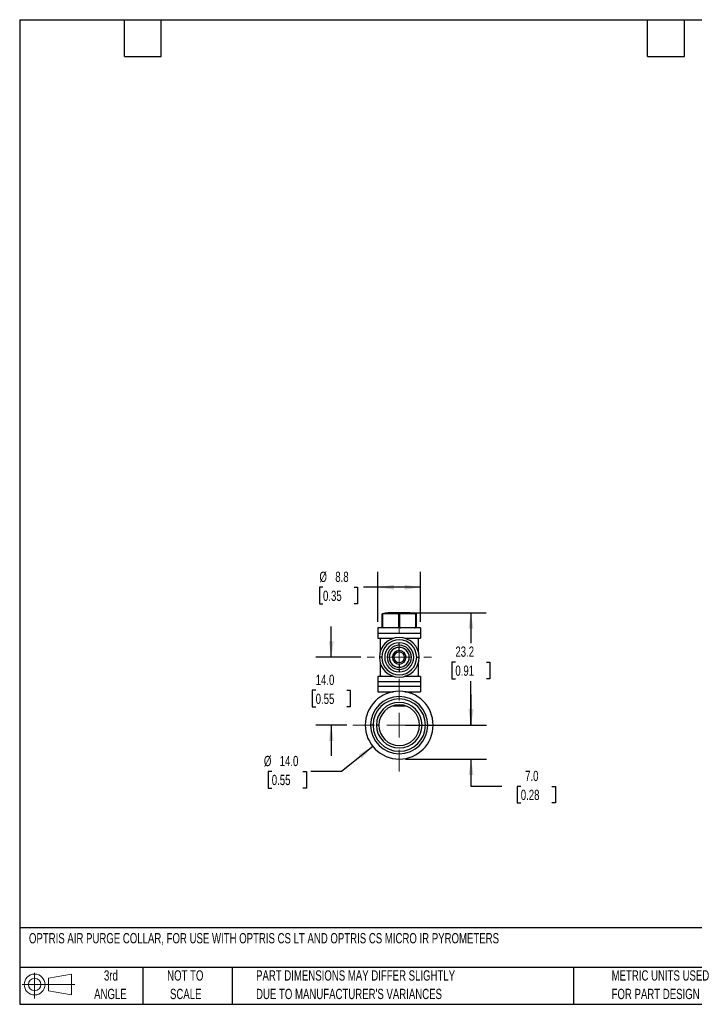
# Model space of a CAD drawing. Header units: millimetres. Extents: x 6 to 273, y 6 to 210.
# Tile 1 of 2: x 6 to 146, y 6 to 210. Entities that reach past the tile are written whole.
import ezdxf

# ---------------------------------------------------------------- set-up
doc = ezdxf.new("R2010")
doc.units = ezdxf.units.MM
doc.layers.add('SLD-0', color=179, linetype='Continuous')
doc.layers.add('TEXT', color=140, linetype='Continuous')
doc.styles.add('SLDTEXTSTYLE0', font='TXT', dxfattribs={"width": 0.7})
doc.dimstyles.new('SLDDIMSTYLE0', dxfattribs={"dimtxt": 2.158008, "dimasz": 3.302, "dimexe": 0, "dimexo": 0.0625, "dimgap": 0.539502, "dimtad": 0, "dimtih": 1, "dimtoh": 1, "dimrnd": 1e-09, "dimzin": 12, "dimdsep": 46, "dimtxsty": 'SLDTEXTSTYLE0', "dimsah": 1, "dimcen": 0.09, "dimadec": 0, "dimazin": 3, "dimtfac": 1, "dimtofl": 0, "dimtmove": 0, "dimatfit": 3, "dimfxl": 0, "dimfrac": 2, "dimtolj": 1, "dimtzin": 12, "dimarcsym": 0})
doc.dimstyles.new('SLDDIMSTYLE1', dxfattribs={"dimtxt": 2.158008, "dimasz": 3.302, "dimexe": 0, "dimexo": 0.0625, "dimgap": 0.539502, "dimtad": 0, "dimtih": 1, "dimtoh": 1, "dimrnd": 1e-09, "dimzin": 4, "dimdsep": 46, "dimtxsty": 'SLDTEXTSTYLE0', "dimsah": 1, "dimcen": 0, "dimadec": 0, "dimazin": 1, "dimtfac": 1, "dimtofl": 0, "dimtmove": 0, "dimatfit": 3, "dimfxl": 0, "dimfrac": 2, "dimtolj": 1, "dimtzin": 12, "dimarcsym": 0})
doc.dimstyles.new('SLDDIMSTYLE2', dxfattribs={"dimtxt": 2.158008, "dimasz": 3.302, "dimexe": 0, "dimexo": 0.0625, "dimgap": 0.539502, "dimtad": 0, "dimtih": 1, "dimtoh": 1, "dimrnd": 1e-09, "dimzin": 4, "dimdsep": 46, "dimtxsty": 'SLDTEXTSTYLE0', "dimsah": 1, "dimcen": 0.09, "dimadec": 0, "dimazin": 1, "dimtfac": 1, "dimtmove": 0, "dimatfit": 0, "dimfxl": 0, "dimfrac": 2, "dimtolj": 1, "dimtzin": 12, "dimarcsym": 0})

# ---------------------------------------------------------------- blocks, each defined once
blk = doc.blocks.new('Block11')
at = {"color": 7, "linetype": 'Continuous', "lineweight": 18}
for p, q in [((2.59, 5.31), (2.59, 0)), ((5.48, 4.17), (10.18, 5.03)), ((5.48, 1.6), (5.48, 4.17)), ((10.18, 5.03), (10.18, 0.73)), ((0, 2.88), (10.87, 2.88)), ((5.48, 1.6), (10.18, 0.73))]:
    blk.add_line(p, q, dxfattribs=at)
for radius in [2.15, 1.29]:
    blk.add_circle((2.59, 2.88), radius, dxfattribs=at)
blk = doc.blocks.new('Block12')
at = {"color": 7, "linetype": 'Continuous'}
blk.add_blockref('Block11', (0, 0), dxfattribs=at)
blk = doc.blocks.new('SW_NOTE_0_2')
at = {"layer": 'TEXT', "color": 0, "char_height": 2.1167, "attachment_point": 1, "style": 'SLDTEXTSTYLE0'}
for s, insert in [('PART DIMENSIONS MAY DIFFER SLIGHTLY', (0, 2.73)), ("DUE TO MANUFACTURER'S VARIANCES", (0, -1.09))]:
    blk.add_mtext(s, dxfattribs=dict(at, insert=insert))
blk = doc.blocks.new('SW_NOTE_0_3')
at = {"layer": 'TEXT', "color": 0, "char_height": 2.117, "attachment_point": 2, "style": 'SLDTEXTSTYLE0'}
for s, insert in [('NOT TO', (5.26, 2.73)), ('SCALE', (5.35, -1.09))]:
    blk.add_mtext(s, dxfattribs=dict(at, insert=insert))
blk = doc.blocks.new('SW_NOTE_0_4')
at = {"layer": 'TEXT', "color": 0, "char_height": 2.117, "attachment_point": 2, "style": 'SLDTEXTSTYLE0'}
for s, insert in [('3rd', (2.32, 2.73)), ('ANGLE', (2.22, -1.09))]:
    blk.add_mtext(s, dxfattribs=dict(at, insert=insert))
blk = doc.blocks.new('SW_NOTE_0_5')
at = {"layer": 'TEXT', "color": 0, "char_height": 2.1167, "attachment_point": 1, "style": 'SLDTEXTSTYLE0'}
for s, insert in [('METRIC UNITS USED', (0, 2.73)), ('FOR PART DESIGN', (0, -1.09))]:
    blk.add_mtext(s, dxfattribs=dict(at, insert=insert))
blk = doc.blocks.new('_D')
at = {"layer": 'SLD-0'}
for p, q in [((86.93, 87.16), (102.62, 87.16)), ((99.44, 87.16), (99.44, 80.89)), ((96.24, 76.98), (95.51, 76.98)), ((95.51, 76.98), (95.51, 73.55)), ((102.65, 76.98), (103.37, 76.98)), ((103.37, 76.98), (103.37, 73.55)), ((95.51, 73.55), (96.24, 73.55)), ((103.37, 73.55), (102.65, 73.55)), ((99.44, 63.96), (99.44, 73.06)), ((85.93, 63.96), (102.62, 63.96))]:
    blk.add_line(p, q, dxfattribs=at)
for points in [[(99.44, 87.16), (98.94, 83.86), (99.95, 83.86)], [(99.44, 63.96), (99.95, 67.26), (98.94, 67.26)]]:
    blk.add_solid(points, dxfattribs=at)
at = {"layer": 'SLD-0', "char_height": 2.117, "attachment_point": 1, "style": 'SLDTEXTSTYLE0'}
for s, insert in [('23.2', (96.24, 80.19)), ('0.91', (96.24, 76.27))]:
    blk.add_mtext(s, dxfattribs=dict(at, insert=insert))
blk = doc.blocks.new('_D_1')
at = {"layer": 'SLD-0'}
for p, q in [((79.2, 59.58), (72.76, 54.41)), ((58.36, 54.41), (57.64, 54.41)), ((57.64, 54.41), (57.64, 50.98)), ((64.78, 54.41), (65.5, 54.41)), ((65.5, 54.41), (65.5, 50.98)), ((72.76, 54.41), (66.41, 54.41)), ((57.64, 50.98), (58.36, 50.98)), ((65.5, 50.98), (64.78, 50.98))]:
    blk.add_line(p, q, dxfattribs=at)
blk.add_solid([(79.2, 59.58), (76.31, 57.91), (76.94, 57.12)], dxfattribs=at)
at = {"layer": 'SLD-0', "char_height": 2.117, "attachment_point": 1, "style": 'SLDTEXTSTYLE0'}
for s, insert in [('%%c', (56.74, 57.62)), ('14.0', (59.99, 57.62)), ('0.55', (58.36, 53.71))]:
    blk.add_mtext(s, dxfattribs=dict(at, insert=insert))
blk = doc.blocks.new('_D_2')
at = {"layer": 'SLD-0'}
for p, q in [((99.49, 63.96), (99.49, 70.31)), ((91.83, 63.96), (102.67, 63.96)), ((85.93, 56.96), (102.67, 56.96)), ((99.49, 51.33), (99.49, 56.96)), ((105.84, 51.33), (99.49, 51.33)), ((109.74, 51.33), (109.01, 51.33)), ((109.01, 51.33), (109.01, 47.9)), ((116.15, 51.33), (116.87, 51.33)), ((116.87, 51.33), (116.87, 47.9)), ((109.01, 47.9), (109.74, 47.9)), ((116.87, 47.9), (116.15, 47.9))]:
    blk.add_line(p, q, dxfattribs=at)
for points in [[(99.49, 63.96), (100, 67.26), (98.99, 67.26)], [(99.49, 56.96), (98.99, 53.66), (100, 53.66)]]:
    blk.add_solid(points, dxfattribs=at)
at = {"layer": 'SLD-0', "char_height": 2.117, "attachment_point": 1, "style": 'SLDTEXTSTYLE0'}
for s, insert in [('7.0', (110.63, 54.54)), ('0.28', (109.74, 50.63))]:
    blk.add_mtext(s, dxfattribs=dict(at, insert=insert))
blk = doc.blocks.new('_D_3')
at = {"layer": 'SLD-0'}
for p, q in [((70.63, 77.96), (70.63, 84.31)), ((76.75, 77.96), (67.46, 77.96)), ((67.42, 71.16), (66.7, 71.16)), ((66.7, 71.16), (66.7, 67.73)), ((73.84, 71.16), (74.56, 71.16)), ((74.56, 71.16), (74.56, 67.73)), ((66.7, 67.73), (67.42, 67.73)), ((74.56, 67.73), (73.84, 67.73)), ((73.85, 63.96), (67.46, 63.96)), ((70.63, 63.96), (70.63, 57.61))]:
    blk.add_line(p, q, dxfattribs=at)
for points in [[(70.63, 77.96), (71.14, 81.26), (70.12, 81.26)], [(70.63, 63.96), (70.12, 60.66), (71.14, 60.66)]]:
    blk.add_solid(points, dxfattribs=at)
at = {"layer": 'SLD-0', "char_height": 2.117, "attachment_point": 1, "style": 'SLDTEXTSTYLE0'}
for s, insert in [('14.0', (67.42, 74.37)), ('0.55', (67.42, 70.45))]:
    blk.add_mtext(s, dxfattribs=dict(at, insert=insert))
blk = doc.blocks.new('_D_4')
at = {"layer": 'SLD-0'}
for p, q in [((80.26, 85.28), (80.26, 95.59)), ((89.06, 85.28), (89.06, 95.59)), ((68.93, 92.42), (68.21, 92.42)), ((68.21, 92.42), (68.21, 88.99)), ((75.35, 92.42), (76.07, 92.42)), ((76.07, 92.42), (76.07, 88.99)), ((80.26, 92.42), (77.28, 92.42)), ((89.06, 92.42), (80.26, 92.42)), ((68.21, 88.99), (68.93, 88.99)), ((76.07, 88.99), (75.35, 88.99))]:
    blk.add_line(p, q, dxfattribs=at)
for points in [[(80.26, 92.42), (83.56, 91.91), (83.56, 92.92)], [(89.06, 92.42), (85.76, 92.92), (85.76, 91.91)]]:
    blk.add_solid(points, dxfattribs=at)
at = {"layer": 'SLD-0', "char_height": 2.117, "attachment_point": 1, "style": 'SLDTEXTSTYLE0'}
for s, insert in [('%%c', (68.2, 95.63)), ('8.8', (71.46, 95.63)), ('0.35', (68.93, 91.71))]:
    blk.add_mtext(s, dxfattribs=dict(at, insert=insert))
blk = doc.blocks.new('SW_CENTERMARKSYMBOL_0')
at = {"color": 0, "linetype": 'Continuous', "lineweight": 18}
for p, q in [((0, 5.08), (0, 6.64)), ((0, 0), (0, 2.54)), ((-5.08, 0), (-6.64, 0)), ((0, 0), (-2.54, 0)), ((0, 0), (0, -2.54)), ((0, 0), (2.54, 0)), ((5.08, 0), (6.64, 0)), ((0, -5.08), (0, -6.64))]:
    blk.add_line(p, q, dxfattribs=at)
blk = doc.blocks.new('SW_CENTERMARKSYMBOL_1')
at = {"color": 0, "linetype": 'Continuous', "lineweight": 18}
for p, q in [((0, 5.08), (0, 9.54)), ((0, 0), (0, 2.54)), ((-5.08, 0), (-9.54, 0)), ((0, 0), (-2.54, 0)), ((0, 0), (0, -2.54)), ((0, 0), (2.54, 0)), ((5.08, 0), (9.57, 0)), ((0, -5.08), (0, -9.54))]:
    blk.add_line(p, q, dxfattribs=at)

msp = doc.modelspace()

# ---------------------------------------------------------------- linework, layer by layer
at = {"color": 7, "linetype": 'Continuous', "lineweight": 25}
for p, q in [((81.161, 86.877), (81.234, 86.877)), ((81.161, 84.161), (81.161, 86.877)), ((81.234, 86.877), (81.234, 84.161)), ((84.588, 84.161), (84.588, 86.877)), ((84.661, 86.877), (84.588, 86.877)), ((84.661, 87.161), (84.661, 86.877)), ((84.661, 84.161), (84.661, 86.877)), ((84.734, 86.877), (84.661, 86.877)), ((84.734, 86.877), (84.734, 84.161)), ((88.088, 84.161), (88.088, 86.877)), ((88.088, 86.877), (88.161, 86.877)), ((88.161, 86.877), (88.161, 84.161)), ((80.261, 84.011), (80.261, 82.961)), ((89.061, 84.011), (80.261, 84.011)), ((81.234, 84.161), (81.161, 84.161)), ((84.661, 84.161), (84.588, 84.161)), ((84.734, 84.161), (84.661, 84.161)), ((88.161, 84.161), (88.088, 84.161)), ((89.061, 84.011), (89.061, 82.961)), ((80.261, 82.961), (89.061, 82.961)), ((80.261, 82.961), (80.261, 81.911)), ((80.261, 81.911), (83.562, 81.911)), ((85.76, 81.911), (89.061, 81.911)), ((89.061, 82.961), (89.061, 81.911)), ((84.661, 80.461), (84.661, 80.961)), ((84.661, 79.361), (84.661, 80.018)), ((81.061, 77.961), (80.561, 77.961)), ((82.604, 77.961), (82.591, 77.961)), ((83.261, 77.961), (83.561, 77.961)), ((86.061, 77.961), (85.761, 77.961)), ((86.718, 77.961), (86.731, 77.961)), ((88.261, 77.961), (88.761, 77.961)), ((84.661, 76.561), (84.661, 75.904)), ((84.661, 75.461), (84.661, 74.961)), ((80.261, 74.011), (80.261, 72.961)), ((83.562, 74.011), (80.261, 74.011)), ((89.061, 74.011), (85.76, 74.011)), ((89.061, 74.011), (89.061, 72.961)), ((80.261, 72.961), (89.061, 72.961)), ((80.261, 72.961), (80.261, 71.911)), ((80.261, 71.911), (80.261, 70.861)), ((89.061, 71.911), (80.261, 71.911)), ((89.061, 72.961), (89.061, 71.911)), ((89.061, 71.911), (89.061, 70.861)), ((80.261, 70.861), (83.482, 70.861)), ((82.161, 70.861), (82.161, 70.499)), ((85.84, 70.861), (89.061, 70.861)), ((87.161, 70.499), (87.161, 70.861)), ((83.38, 67.961), (84.661, 67.961)), ((84.661, 67.961), (85.941, 67.961)), ((79.261, 63.961), (78.761, 63.961)), ((80.461, 63.961), (79.961, 63.961)), ((88.861, 63.961), (89.361, 63.961)), ((90.061, 63.961), (90.561, 63.961))]:
    msp.add_line(p, q, dxfattribs=at)
at = {"color": 8, "linetype": 'Continuous', "lineweight": 25}
for p, q in [((84.661, 84.011), (84.661, 84.161)), ((84.661, 67.961), (84.661, 68.161))]:
    msp.add_line(p, q, dxfattribs=at)
at = {"color": 7, "linetype": 'Continuous', "lineweight": 25}
for centre, radius, start, end in [((83.661, 71.161), 16, 90, 98.99415), ((85.661, 71.161), 16, 81.00612, 90), ((84.661, 77.961), 4.1, 0, 180), ((84.661, 77.961), 5.4, 132.98926, 137.0131), ((84.661, 77.961), 3.6, 0, 180), ((84.661, 77.961), 5.4, 42.98844, 47.01074), ((84.661, 77.961), 3, 90, 270), ((84.661, 77.961), 2.5, 90, 180), ((84.661, 77.961), 2.07, 0, 180), ((84.661, 77.961), 2.057, 90, 180), ((84.661, 77.961), 1.4, 0, 180), ((84.661, 77.961), 3, 270, 90), ((84.661, 77.961), 2.5, 0, 90), ((84.661, 77.961), 2.057, 0, 90), ((84.661, 77.961), 4.1, 180, 0), ((84.661, 77.961), 3.6, 180, 0), ((84.661, 77.961), 2.5, 180, 270), ((84.661, 77.961), 2.07, 180, 0), ((84.661, 77.961), 2.057, 180, 270), ((84.661, 77.961), 1.4, 180, 0), ((84.661, 77.961), 1.1, 0, 180), ((84.661, 77.961), 1.1, 180, 0), ((84.661, 77.961), 2.5, 270, 0), ((84.661, 77.961), 2.057, 270, 0), ((84.661, 77.961), 5.4, 222.98856, 227.01074), ((84.661, 77.961), 5.4, 312.98926, 317.01434), ((84.661, 63.961), 7, 0, 180), ((84.661, 63.961), 5.9, 0, 180), ((84.661, 63.961), 5.4, 0, 180), ((84.661, 63.961), 4.7, 0, 180), ((84.661, 63.961), 4.2, 0, 180), ((84.661, 63.961), 7, 180, 0), ((84.661, 63.961), 5.9, 180, 0), ((84.661, 63.961), 5.4, 180, 0), ((84.661, 63.961), 4.7, 180, 0), ((84.661, 63.961), 4.2, 180, 0)]:
    msp.add_arc(centre, radius, start, end, dxfattribs=at)
for points, knots in [([(81.161, 86.877), (81.161, 86.912), (81.161, 86.964), (81.161, 86.957), (81.161, 86.955)], [0, 0, 0, 0, 0.66118239, 1, 1, 1, 1]), ([(84.588, 86.877), (84.478, 86.888), (84.258, 86.91), (83.926, 86.934), (83.591, 86.952), (83.252, 86.962), (82.836, 86.966), (82.346, 86.958), (81.786, 86.93), (81.417, 86.895), (81.234, 86.877)], [0, 0, 0, 0, 0.0981436, 0.1971592, 0.2970819, 0.3979454, 0.4997828, 0.6690567, 0.8357433, 1, 1, 1, 1]), ([(84.661, 87.161), (84.577, 87.161), (84.483, 87.161), (84.278, 87.161), (84.167, 87.161), (83.954, 87.161), (83.852, 87.161), (83.705, 87.161), (83.661, 87.161), (83.661, 87.161)], [0, 0, 0, 0, 0.25, 0.25, 0.5, 0.5, 0.75, 0.75, 1, 1, 1, 1]), ([(85.661, 87.161), (85.661, 87.161), (85.617, 87.161), (85.469, 87.161), (85.367, 87.161), (85.154, 87.161), (85.043, 87.161), (84.838, 87.161), (84.744, 87.161), (84.661, 87.161)], [0, 0, 0, 0, 0.25, 0.25, 0.5, 0.5, 0.75, 0.75, 1, 1, 1, 1]), ([(88.088, 86.877), (87.978, 86.888), (87.758, 86.91), (87.426, 86.934), (87.091, 86.952), (86.752, 86.962), (86.336, 86.966), (85.846, 86.958), (85.286, 86.93), (84.917, 86.895), (84.734, 86.877)], [0, 0, 0, 0, 0.0981436, 0.1971592, 0.2970819, 0.3979454, 0.4997828, 0.6690567, 0.8357433, 1, 1, 1, 1]), ([(88.161, 86.955), (88.161, 86.957), (88.161, 86.964), (88.161, 86.912), (88.161, 86.877)], [0, 0, 0, 0, 0.33810814, 1, 1, 1, 1]), ([(81.161, 84.161), (81.161, 84.121), (81.161, 84.068), (81.161, 84.022), (81.161, 84.011)], [0, 0, 0, 0, 0.7603002, 1, 1, 1, 1]), ([(81.234, 84.161), (81.306, 84.121), (81.402, 84.068), (81.5, 84.022), (81.524, 84.011)], [0, 0, 0, 0, 0.7603002, 1, 1, 1, 1]), ([(84.588, 84.161), (84.515, 84.121), (84.419, 84.068), (84.321, 84.022), (84.298, 84.011)], [0, 0, 0, 0, 0.76030025, 1, 1, 1, 1]), ([(84.734, 84.161), (84.806, 84.121), (84.902, 84.068), (85, 84.022), (85.024, 84.011)], [0, 0, 0, 0, 0.76030025, 1, 1, 1, 1]), ([(87.796, 84.011), (87.836, 84.03), (87.935, 84.076), (88.031, 84.129), (88.088, 84.161)], [0, 0, 0, 0, 0.40510332, 1, 1, 1, 1]), ([(88.161, 84.161), (88.161, 84.121), (88.161, 84.068), (88.161, 84.022), (88.161, 84.011)], [0, 0, 0, 0, 0.76030025, 1, 1, 1, 1]), ([(80.711, 81.643), (80.711, 81.637), (80.711, 81.625), (80.711, 81.527), (80.711, 81.373), (80.711, 81.16), (80.711, 80.891), (80.711, 80.573), (80.711, 80.21), (80.711, 79.808), (80.711, 79.404), (80.711, 79.126), (80.711, 79.001)], [0, 0, 0, 0, 0.1017514, 0.2037434, 0.3052792, 0.4074692, 0.5095465, 0.6112917, 0.7132206, 0.8153206, 0.9173717, 1, 1, 1, 1]), ([(88.611, 79.009), (88.611, 79.131), (88.611, 79.405), (88.611, 79.807), (88.611, 80.209), (88.611, 80.572), (88.611, 80.89), (88.611, 81.158), (88.611, 81.372), (88.611, 81.529), (88.611, 81.617), (88.611, 81.653), (88.611, 81.643), (88.611, 81.643)], [0, 0, 0, 0, 0.0809959, 0.1828117, 0.2849809, 0.3872834, 0.4891685, 0.5912923, 0.6934335, 0.7956471, 0.8977688, 0.9995768, 1, 1, 1, 1]), ([(80.711, 76.913), (80.711, 76.792), (80.711, 76.518), (80.711, 76.117), (80.711, 75.715), (80.711, 75.352), (80.711, 75.033), (80.711, 74.764), (80.711, 74.551), (80.711, 74.394), (80.711, 74.305), (80.711, 74.269), (80.711, 74.279), (80.711, 74.279)], [0, 0, 0, 0, 0.0803079, 0.182483, 0.2845975, 0.3864295, 0.4888136, 0.5909642, 0.6926607, 0.7950303, 0.8972616, 0.9991347, 1, 1, 1, 1]), ([(88.611, 74.279), (88.611, 74.285), (88.611, 74.297), (88.611, 74.394), (88.611, 74.548), (88.611, 74.761), (88.611, 75.029), (88.611, 75.347), (88.611, 75.71), (88.611, 76.111), (88.611, 76.516), (88.611, 76.795), (88.611, 76.921)], [0, 0, 0, 0, 0.1010661, 0.20317974, 0.30521455, 0.40689074, 0.5089103, 0.61105332, 0.71273292, 0.81469801, 0.91672694, 1, 1, 1, 1])]:
    msp.add_open_spline(points, degree=3, knots=knots, dxfattribs=at)
at = {"layer": 'TEXT'}
for p, q in [((6.35, 209.55), (273.05, 209.55)), ((6.35, 209.55), (6.35, 6.35)), ((27.94, 201.93), (27.94, 209.55)), ((35.56, 201.93), (35.56, 209.55)), ((135.89, 201.93), (135.89, 209.55)), ((143.51, 201.93), (143.51, 209.55)), ((27.94, 201.93), (35.56, 201.93)), ((135.89, 201.93), (143.51, 201.93)), ((273.05, 22.126), (6.35, 22.126)), ((273.05, 13.97), (6.35, 13.97)), ((31.75, 13.97), (31.75, 6.35)), ((50.212, 13.97), (50.212, 6.35)), ((120.646, 13.97), (120.646, 6.35)), ((6.35, 6.35), (273.05, 6.35))]:
    msp.add_line(p, q, dxfattribs=at)

# ---------------------------------------------------------------- block references
at = {"color": 7, "linetype": 'Continuous', "lineweight": 0}
for name, p in [('SW_CENTERMARKSYMBOL_0', (84.661, 77.961)), ('SW_CENTERMARKSYMBOL_1', (84.661, 63.961))]:
    msp.add_blockref(name, p, dxfattribs=at)
at = {"layer": 'TEXT'}
for name, p in [('Block12', (6.838, 7.554)), ('SW_NOTE_0_4', (22.847, 10.635)), ('SW_NOTE_0_3', (35.257, 10.635)), ('SW_NOTE_0_2', (55.119, 10.635)), ('SW_NOTE_0_5', (128.478, 10.635))]:
    msp.add_blockref(name, p, dxfattribs=at)

# ---------------------------------------------------------------- texts
at = {"layer": 'TEXT', "insert": (8.262, 21.049), "char_height": 2.11667, "attachment_point": 1, "style": 'SLDTEXTSTYLE0'}
msp.add_mtext('OPTRIS AIR PURGE COLLAR, FOR USE WITH OPTRIS CS LT AND OPTRIS CS MICRO IR PYROMETERS', dxfattribs=at)

# ---------------------------------------------------------------- dimensions: what is measured, and where the dimension line sits
at = {"layer": 'SLD-0'}
dim = msp.add_linear_dim(base=(80.261, 92.415), p1=(89.061, 84.011), p2=(80.261, 84.011), text='%%c<>', dimstyle='SLDDIMSTYLE0', dxfattribs=at)
dim.commit()
dim.dimension.update_dxf_attribs({"geometry": '_D_4', "text_midpoint": (72.139, 92.415), "dimtype": 160})
for base, p1, p2, dimstyle, picture, middle in [((99.443, 63.961), (85.661, 87.161), (84.661, 63.961), 'SLDDIMSTYLE0', '_D', (99.443, 76.976)), ((70.631, 63.961), (78.021, 77.961), (75.121, 63.961), 'SLDDIMSTYLE2', '_D_3', (70.631, 71.156)), ((99.494, 63.961), (84.661, 56.961), (90.561, 63.961), 'SLDDIMSTYLE2', '_D_2', (99.494, 51.333))]:
    dim = msp.add_linear_dim(base=base, p1=p1, p2=p2, angle=90, dimstyle=dimstyle, dxfattribs=at)
    dim.commit()
    dim.dimension.update_dxf_attribs({"geometry": picture, "text_midpoint": middle, "dimtype": 160})
dim = msp.add_diameter_dim_2p(p1=(90.121, 68.341), p2=(79.201, 59.581), dimstyle='SLDDIMSTYLE1', dxfattribs=at)
dim.commit()
dim.dimension.update_dxf_attribs({"geometry": '_D_1', "text_midpoint": (61.571, 54.41), "dimtype": 163})

doc.saveas('drawing.dxf')
